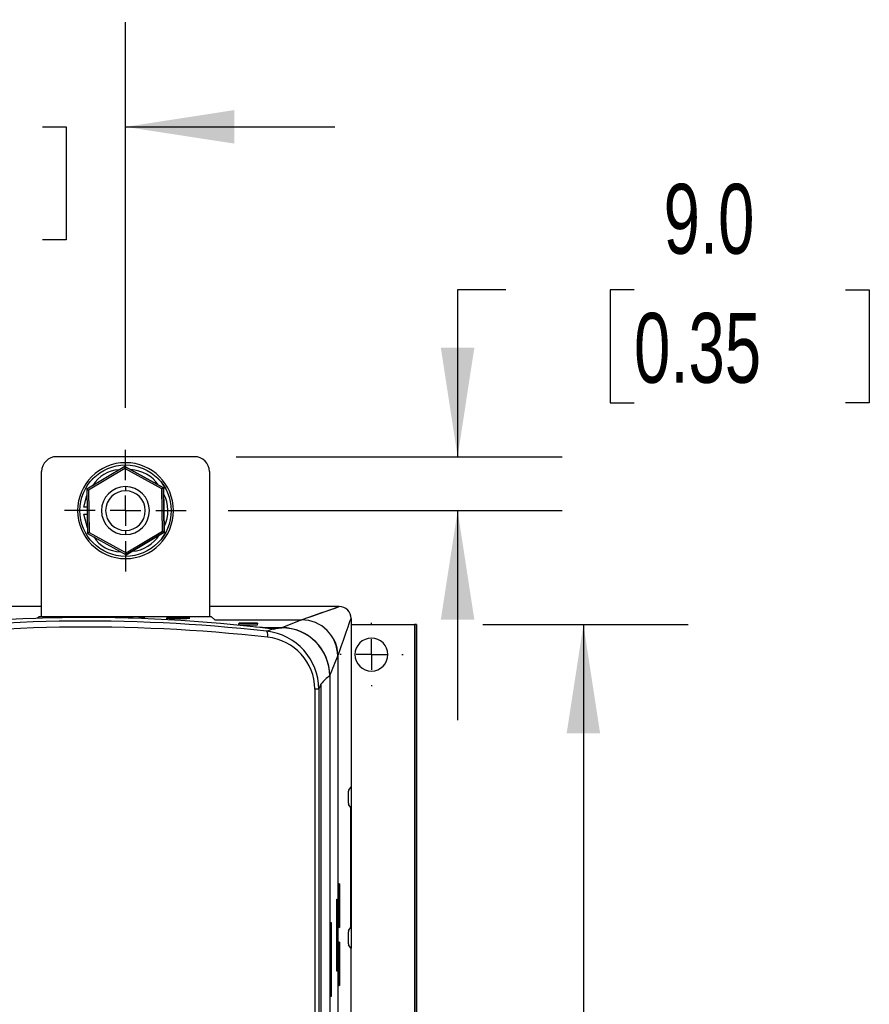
# Model space of a CAD drawing. Header units: millimetres. Extents: x 0 to 1537, y 0 to 1187.
# Tile 13 of 44: x 271 to 412, y 460 to 625. Entities that reach past the tile are written whole.
import ezdxf

# ---------------------------------------------------------------- set-up
doc = ezdxf.new("R2010")
doc.units = ezdxf.units.MM
doc.header["$LTSCALE"] = 5.5
doc.linetypes.add('CENTERX2', pattern=[20.32, 12.7, -2.54, 2.54, -2.54])
doc.layers.add('CENTER', color=40, linetype='CENTERX2')
doc.layers.add('DIMENSIONS', color=140, linetype='Continuous', lineweight=25)
doc.styles.add('SLDTEXTSTYLE0', font='TXT', dxfattribs={"width": 0.7})
doc.dimstyles.new('SLDDIMSTYLE1', dxfattribs={"dimtxt": 11.869043, "dimasz": 18.161, "dimexe": 0, "dimexo": 0.0625, "dimgap": 2.967261, "dimtad": 0, "dimtih": 1, "dimtoh": 1, "dimrnd": 1e-09, "dimzin": 4, "dimdsep": 46, "dimtxsty": 'SLDTEXTSTYLE0', "dimsah": 1, "dimcen": 0.09, "dimadec": 0, "dimazin": 1, "dimtfac": 1, "dimtofl": 0, "dimtmove": 0, "dimatfit": 3, "dimfxl": 0, "dimfrac": 2, "dimtolj": 1, "dimtzin": 12, "dimarcsym": 0})
doc.dimstyles.new('SLDDIMSTYLE2', dxfattribs={"dimtxt": 11.869043, "dimasz": 18.161, "dimexe": 0, "dimexo": 0.0625, "dimgap": 2.967261, "dimtad": 0, "dimtih": 1, "dimtoh": 1, "dimrnd": 1e-09, "dimzin": 4, "dimdsep": 46, "dimtxsty": 'SLDTEXTSTYLE0', "dimsah": 1, "dimcen": 0.09, "dimadec": 0, "dimazin": 1, "dimtfac": 1, "dimtmove": 0, "dimatfit": 0, "dimfxl": 0, "dimfrac": 2, "dimtolj": 1, "dimtzin": 12, "dimarcsym": 0})

# ---------------------------------------------------------------- blocks, each defined once
blk = doc.blocks.new('_D_1')
at = {"layer": 'DIMENSIONS'}
for p, q in [((347.78, 523.69), (382.04, 523.69)), ((364.58, 523.69), (364.58, 435.21)), ((346.94, 413.69), (342.95, 413.69)), ((342.95, 413.69), (342.95, 394.83)), ((382.21, 413.69), (386.2, 413.69)), ((386.2, 413.69), (386.2, 394.83)), ((342.95, 394.83), (346.94, 394.83)), ((386.2, 394.83), (382.21, 394.83)), ((364.58, 303.69), (364.58, 392.17)), ((351.45, 303.69), (382.04, 303.69))]:
    blk.add_line(p, q, dxfattribs=at)
for points in [[(364.58, 523.69), (361.78, 505.53), (367.37, 505.53)], [(364.58, 303.69), (367.37, 321.85), (361.78, 321.85)]]:
    blk.add_solid(points, dxfattribs=at)
at = {"layer": 'DIMENSIONS', "char_height": 11.642, "attachment_point": 1, "style": 'SLDTEXTSTYLE0'}
for s, insert in [('220.0', (342, 431.36)), ('8.66', (346.94, 409.84))]:
    blk.add_mtext(s, dxfattribs=dict(at, insert=insert))
blk = doc.blocks.new('_D_2')
at = {"layer": 'DIMENSIONS'}
for p, q in [((225.18, 559.84), (225.18, 624.16)), ((288.18, 559.83), (288.18, 624.16)), ((225.18, 606.69), (190.25, 606.69)), ((239.04, 606.69), (235.06, 606.69)), ((235.06, 606.69), (235.06, 587.83)), ((274.31, 606.69), (278.3, 606.69)), ((278.3, 606.69), (278.3, 587.83)), ((288.18, 606.69), (323.1, 606.69)), ((235.06, 587.83), (239.04, 587.83)), ((278.3, 587.83), (274.31, 587.83))]:
    blk.add_line(p, q, dxfattribs=at)
for points in [[(225.18, 606.69), (207.01, 609.49), (207.01, 603.9)], [(288.18, 606.69), (306.34, 603.9), (306.34, 609.49)]]:
    blk.add_solid(points, dxfattribs=at)
at = {"layer": 'DIMENSIONS', "char_height": 11.642, "attachment_point": 1, "style": 'SLDTEXTSTYLE0'}
for s, insert in [('63.0', (239.04, 624.36)), ('2.48', (239.04, 602.84))]:
    blk.add_mtext(s, dxfattribs=dict(at, insert=insert))
blk = doc.blocks.new('_D_7')
at = {"layer": 'DIMENSIONS'}
for p, q in [((351.63, 579.52), (343.59, 579.52)), ((343.59, 579.52), (343.59, 551.69)), ((373.02, 579.52), (369.04, 579.52)), ((369.04, 579.52), (369.04, 560.65)), ((408.29, 579.52), (412.28, 579.52)), ((412.28, 579.52), (412.28, 560.65)), ((369.04, 560.65), (373.02, 560.65)), ((412.28, 560.65), (408.29, 560.65)), ((306.67, 551.69), (361.05, 551.69)), ((305.31, 542.69), (361.05, 542.69)), ((343.59, 542.69), (343.59, 507.77))]:
    blk.add_line(p, q, dxfattribs=at)
for points in [[(343.59, 551.69), (346.38, 569.85), (340.79, 569.85)], [(343.59, 542.69), (340.79, 524.53), (346.38, 524.53)]]:
    blk.add_solid(points, dxfattribs=at)
at = {"layer": 'DIMENSIONS', "char_height": 11.642, "attachment_point": 1, "style": 'SLDTEXTSTYLE0'}
for s, insert in [('9.0', (377.96, 597.18)), ('0.35', (373.02, 575.66))]:
    blk.add_mtext(s, dxfattribs=dict(at, insert=insert))
blk = doc.blocks.new('SW_CENTERMARKSYMBOL_0')
at = {"layer": 'CENTER', "color": 0}
for p, q in [((0, 5.08), (0, 10.15)), ((0, 0), (0, 2.54)), ((-5.08, 0), (-10.15, 0)), ((0, 0), (-2.54, 0)), ((0, 0), (0, -2.54)), ((0, 0), (2.54, 0)), ((5.08, 0), (10.15, 0)), ((0, -5.08), (0, -10.15))]:
    blk.add_line(p, q, dxfattribs=at)
blk = doc.blocks.new('SW_CENTERMARKSYMBOL_9')
at = {"layer": 'CENTER', "color": 0}
for p, q in [((0, 5.08), (0, 5.29)), ((0, 0), (0, 2.54)), ((-5.08, 0), (-5.29, 0)), ((0, 0), (-2.54, 0)), ((0, 0), (0, -2.54)), ((0, 0), (2.54, 0)), ((5.08, 0), (5.29, 0)), ((0, -5.08), (0, -5.29))]:
    blk.add_line(p, q, dxfattribs=at)

msp = doc.modelspace()

# ---------------------------------------------------------------- linework, layer by layer
for p, q in [((299.684, 551.692), (276.684, 551.692)), ((288.052, 550.081), (281.718, 546.275)), ((294.516, 546.498), (288.052, 550.081)), ((288.052, 550.081), (288.054, 550.081)), ((288.054, 550.081), (294.518, 546.498)), ((288.184, 550.312), (288.183, 550.312)), ((288.184, 550.692), (288.184, 550.692)), ((299.685, 551.692), (299.684, 551.692)), ((274.184, 525.005), (274.184, 549.192)), ((288.058, 549.735), (282.021, 546.107)), ((294.219, 546.32), (288.058, 549.735)), ((302.185, 549.192), (302.184, 549.192)), ((302.184, 549.192), (302.184, 525.005)), ((302.185, 549.192), (302.185, 525.089)), ((281.209, 543.292), (281.736, 545.236)), ((281.718, 546.275), (281.846, 538.886)), ((282.021, 546.107), (282.143, 539.065)), ((288.176, 546.692), (288.176, 546.002)), ((288.181, 546.692), (288.176, 546.692)), ((294.341, 539.277), (294.219, 546.32)), ((294.644, 539.109), (294.516, 546.498)), ((294.518, 546.498), (294.516, 546.498)), ((294.518, 546.498), (294.646, 539.109)), ((281.77, 543.292), (281.209, 543.292)), ((281.83, 539.8), (281.209, 542.092)), ((281.209, 542.092), (281.791, 542.092)), ((281.846, 538.886), (288.31, 535.303)), ((282.143, 539.065), (288.304, 535.649)), ((288.176, 539.383), (288.176, 538.692)), ((288.176, 538.692), (288.181, 538.692)), ((288.304, 535.649), (294.341, 539.277)), ((288.31, 535.303), (294.644, 539.109)), ((294.646, 539.109), (288.312, 535.303)), ((294.646, 539.109), (294.644, 539.109)), ((288.312, 535.303), (288.31, 535.303)), ((288.183, 535.072), (288.184, 535.072)), ((288.184, 534.692), (288.184, 534.692)), ((274.184, 526.699), (239.185, 526.699)), ((323.841, 526.699), (302.185, 526.699)), ((323.841, 526.699), (323.841, 526.692)), ((273.752, 525), (273.487, 524.738)), ((302.54, 525), (273.752, 525)), ((302.184, 525.005), (274.184, 525.005)), ((289.144, 524.855), (288.644, 524.855)), ((289.144, 524.878), (289.144, 524.855)), ((289.144, 524.855), (289.144, 524.86)), ((289.436, 524.757), (289.436, 524.752)), ((290.513, 524.718), (290.52, 524.885)), ((290.52, 524.885), (291.272, 524.885)), ((291.272, 524.885), (291.274, 524.713)), ((291.272, 524.88), (291.272, 524.885)), ((291.272, 524.88), (291.274, 524.713)), ((294.964, 524.744), (295.724, 524.746)), ((294.964, 524.738), (294.964, 524.744)), ((295.065, 524.835), (295.066, 524.84)), ((295.82, 524.833), (295.065, 524.835)), ((295.82, 524.838), (295.066, 524.84)), ((295.82, 524.833), (295.82, 524.838)), ((296.417, 524.784), (296.513, 524.807)), ((296.417, 524.779), (296.417, 524.784)), ((296.513, 524.807), (296.621, 524.806)), ((296.886, 524.683), (296.886, 524.688)), ((296.899, 524.863), (296.899, 524.868)), ((296.941, 524.782), (296.941, 524.787)), ((298.624, 524.832), (298.624, 524.837)), ((298.915, 524.749), (298.915, 524.744)), ((302.184, 525.005), (302.185, 525.089)), ((303.06, 524.473), (302.54, 525)), ((303.06, 524.473), (317.583, 524.473)), ((307.043, 523.608), (307.138, 523.935)), ((307.138, 523.93), (307.044, 523.608)), ((307.138, 523.935), (310.224, 523.935)), ((307.138, 523.93), (307.138, 523.935)), ((310.222, 523.93), (307.138, 523.93)), ((310.224, 523.935), (310.129, 523.608)), ((317.588, 524.473), (317.583, 524.468)), ((317.588, 524.473), (317.588, 524.472)), ((325.84, 524.693), (325.84, 496.692)), ((310.129, 523.608), (307.043, 523.608)), ((312.245, 523.144), (309.858, 523.276)), ((311.881, 523.164), (314.258, 523.164)), ((311.973, 523.159), (314.246, 523.159)), ((314.233, 523.139), (312.239, 523.142)), ((312.352, 522.986), (312.79, 522.986)), ((312.79, 522.932), (312.79, 522.986)), ((312.79, 522.986), (313.179, 522.986)), ((312.81, 522.929), (313.179, 522.986)), ((314.233, 523.139), (314.246, 523.159)), ((314.233, 523.139), (314.246, 523.143)), ((314.246, 523.159), (314.246, 523.143)), ((325.84, 523.692), (336.414, 523.692)), ((336.414, 523.692), (336.414, 303.692)), ((336.714, 523.692), (336.414, 523.692)), ((336.714, 303.692), (336.714, 523.692)), ((336.714, 523.692), (336.715, 523.692)), ((336.715, 523.692), (336.715, 303.692)), ((323.581, 518.475), (323.581, 477.902)), ((323.586, 518.469), (323.586, 308.666)), ((326.466, 518.692), (326.464, 518.692)), ((322.253, 515.139), (322.253, 311.98)), ((322.255, 515.167), (322.255, 515.139)), ((322.255, 515.139), (322.255, 311.98)), ((319.773, 512.924), (319.773, 315.403)), ((320.425, 512.916), (320.851, 513.803)), ((320.425, 512.916), (320.425, 315.403)), ((320.851, 314.385), (320.851, 513.803)), ((325.389, 493.909), (325.389, 495.905)), ((325.84, 496.692), (325.394, 496.105)), ((325.827, 496.676), (325.827, 469.709)), ((325.787, 493.192), (325.394, 493.709)), ((325.787, 473.192), (325.787, 493.192)), ((323.694, 480.45), (323.861, 480.454)), ((323.849, 480.454), (323.694, 480.45)), ((323.694, 473.208), (323.694, 480.45)), ((323.849, 480.454), (323.861, 480.454)), ((323.849, 473.204), (323.849, 480.454)), ((323.861, 480.454), (323.861, 473.204)), ((323.448, 477.902), (323.581, 477.902)), ((323.448, 465.902), (323.448, 477.902)), ((323.573, 477.902), (323.573, 465.902)), ((322.341, 473.999), (322.476, 474.013)), ((322.341, 461.688), (322.341, 473.999)), ((322.341, 473.678), (322.392, 473.677)), ((322.392, 462.003), (322.392, 473.677)), ((322.463, 474.012), (322.463, 461.675)), ((322.476, 474.013), (322.476, 461.674)), ((323.861, 473.204), (323.694, 473.208)), ((323.694, 473.208), (323.849, 473.204)), ((323.861, 473.204), (323.849, 473.204)), ((325.394, 472.675), (325.787, 473.192)), ((325.389, 470.479), (325.389, 472.475)), ((323.694, 470.73), (323.861, 470.734)), ((323.849, 470.734), (323.694, 470.73)), ((323.694, 463.485), (323.694, 470.73)), ((323.861, 470.734), (323.849, 470.734)), ((323.849, 463.481), (323.849, 470.734)), ((323.861, 470.734), (323.861, 463.48)), ((325.84, 469.692), (325.394, 470.279)), ((325.84, 357.442), (325.84, 469.692)), ((323.581, 465.902), (323.448, 465.902)), ((323.581, 465.902), (323.581, 362.902)), ((323.861, 463.48), (323.694, 463.485)), ((323.694, 463.485), (323.849, 463.481)), ((323.861, 463.48), (323.849, 463.481)), ((322.392, 462.003), (322.341, 462.002)), ((322.476, 461.674), (322.341, 461.688))]:
    msp.add_line(p, q)
at = {"flags": 128}
for points in [[(317.588, 524.473), (318.24, 524.753), (319.151, 525.032), (320.72, 525.59), (322.279, 526.145), (323.183, 526.422), (323.841, 526.699)], [(323.841, 526.692), (322.868, 526.321), (321.752, 525.95), (320.709, 525.579), (319.667, 525.208), (318.547, 524.837), (317.588, 524.466)], [(323.586, 518.469), (323.899, 519.212), (324.217, 520.205), (324.533, 521.077), (324.848, 521.95), (325.014, 522.406), (325.179, 522.863), (325.338, 523.313), (325.512, 523.886), (325.678, 524.388), (325.84, 524.693)]]:
    msp.add_lwpolyline(points, dxfattribs=at)
msp.add_circle((288.183, 542.692), 7.62)
at = {"color": 179, "linetype": 'Continuous', "lineweight": 18}
for centre, radius in [((288.176, 542.692), 7.613), ((329.214, 518.692), 2.75)]:
    msp.add_circle(centre, radius, dxfattribs=at)
for centre, radius, start, end in [((276.684, 549.192), 2.5, 90, 180), ((288.184, 542.692), 8, 90, 270), ((602.092, 555.284), 314.082, 180.94922, 181.01242), ((288.184, 542.692), 8, 270, 90), ((288.184, 542.692), 8, 270, 90), ((299.684, 549.192), 2.5, 360, 90), ((299.685, 549.192), 2.5, 360, 90), ((287.292, 544.219), 5.277, 92.41512, 149.57941), ((288.742, 543.497), 6.037, 34.97836, 87.01617), ((288.176, 542.692), 4, 90, 270), ((288.176, 542.692), 3.31, 90, 270), ((288.176, 542.692), 4, 270, 90), ((288.176, 542.692), 3.31, 270, 90), ((288.181, 542.692), 4, 270, 90), ((289.105, 542.69), 6.146, 334.02245, 27.97208), ((288.797, 541.92), 6.034, 274.97467, 327.01987), ((287.376, 541.187), 5.341, 212.49685, 269.49769), ((323.841, 524.693), 1.999, 359.99429, 90.00571), ((281.696, 274.873), 250, 82.854, 99.01076), ((281.699, 258.646), 265.627, 83.50611, 98.47123), ((288.754, 520.334), 4.475, 81.23968, 90.96677), ((296.352, 539.532), 14.854, 264.63789, 272.05848), ((296.352, 539.531), 14.857, 264.63837, 272.05786), ((296.609, 500.633), 24.256, 89.36395, 93.64691), ((296.686, 536.315), 11.609, 265.24911, 271.04718), ((296.628, 515.318), 9.554, 88.37657, 94.85099), ((296.625, 515.417), 9.45, 88.34136, 94.88659), ((296.989, 462.429), 62.358, 90.04404, 90.52558), ((296.99, 462.277), 62.505, 90.04461, 90.52516), ((297.033, 533.118), 8.322, 267.16314, 275.76782), ((297.42, 513.438), 11.463, 83.97367, 92.71356), ((297.256, 546.118), 21.433, 269.01135, 274.4409), ((297.256, 546.113), 21.433, 269.01117, 274.44105), ((297.245, 533.392), 8.691, 267.71391, 276.0172), ((297.101, 515.599), 9.272, 85.24964, 91.2518), ((297.099, 515.516), 9.349, 85.27498, 91.22639), ((297.161, 512.356), 12.433, 85.41031, 91.01147), ((297.156, 512.192), 12.592, 85.4459, 90.97582), ((297.922, 530.73), 5.934, 268.57029, 276.79556), ((297.922, 530.725), 5.935, 268.57202, 276.79488), ((298.032, 517.366), 7.436, 83.17718, 91.98994), ((364.376, 400.759), 132.268, 110.71842, 112.26648), ((317.583, 518.476), 5.997, 359.99418, 90.00581), ((281.701, 253.795), 269.479, 83.5665, 98.34983), ((315.888, 512.21), 11.159, 106.08914, 111.82132), ((310.792, 521.912), 1.154, 343.0994, 34.70486), ((310.675, 512.877), 9.75, 0.22418, 83.72833), ((342.198, 325.959), 199.153, 98.07163, 98.37866), ((314.248, 515.138), 8.005, 0.00826, 90.01677), ((314.256, 515.165), 7.999, 0.01393, 89.98607), ((311.005, 512.854), 8.768, 0.45926, 84.17281), ((318.708, 518.789), 4.889, 356.24366, 35.85695), ((329.214, 518.692), 2.75, 360, 180), ((329.216, 518.692), 2.75, 90, 180), ((202.629, 565.026), 129.6, 337.37409, 338.94993), ((329.214, 518.692), 2.75, 180, 0), ((329.216, 518.692), 2.75, 180, 270), ((325.615, 510.193), 5.979, 124.20506, 142.89737), ((319.987, 504.606), 8.321, 86.98597, 91.47635), ((327.435, 495.953), 2.047, 175.73367, 181.33356), ((327.435, 493.862), 2.047, 178.66644, 184.26633), ((327.435, 472.523), 2.047, 175.73367, 181.33356), ((327.435, 470.431), 2.047, 178.66644, 184.26633)]:
    msp.add_arc(centre, radius, start, end)
for centre, major_axis, ratio, start_param, end_param in [((282.021, 546.107), (0.303, -0.168), 0.0001392, 3.1413416, 4.7121379), ((294.219, 546.32), (0.297, 0.178), 0.0001479, 0.0002461, 1.5710424), ((282.143, 539.065), (0.297, 0.178), 0.0001479, 1.5710424, 3.1418388), ((294.341, 539.277), (0.303, -0.168), 0.0001392, 4.7121379, 6.2829342), ((288.304, 535.649), (-0.006, 0.346), 0.0002871, 1.5707913, 3.1415877)]:
    msp.add_ellipse(centre, major_axis=major_axis, ratio=ratio, start_param=start_param, end_param=end_param)

# ---------------------------------------------------------------- block references
at = {"layer": 'CENTER'}
for name, p in [('SW_CENTERMARKSYMBOL_0', (288.176, 542.692)), ('SW_CENTERMARKSYMBOL_9', (329.214, 518.692))]:
    msp.add_blockref(name, p, dxfattribs=at)

# ---------------------------------------------------------------- dimensions: what is measured, and where the dimension line sits
at = {"layer": 'DIMENSIONS'}
dim = msp.add_linear_dim(base=(288.176, 606.693), p1=(225.176, 552.854), p2=(288.176, 552.845), dimstyle='SLDDIMSTYLE2', dxfattribs=at)
dim.commit()
dim.dimension.update_dxf_attribs({"geometry": '_D_2', "text_midpoint": (256.676, 606.693), "dimtype": 160})
for base, p1, p2, dimstyle, picture, middle in [((343.587, 551.692), (298.328, 542.692), (299.684, 551.692), 'SLDDIMSTYLE2', '_D_7', (343.587, 579.516)), ((364.575, 303.692), (336.414, 523.692), (336.414, 303.692), 'SLDDIMSTYLE1', '_D_1', (364.575, 413.692))]:
    dim = msp.add_linear_dim(base=base, p1=p1, p2=p2, angle=90, dimstyle=dimstyle, dxfattribs=at)
    dim.commit()
    dim.dimension.update_dxf_attribs({"geometry": picture, "text_midpoint": middle, "dimtype": 160})

doc.saveas('drawing.dxf')
